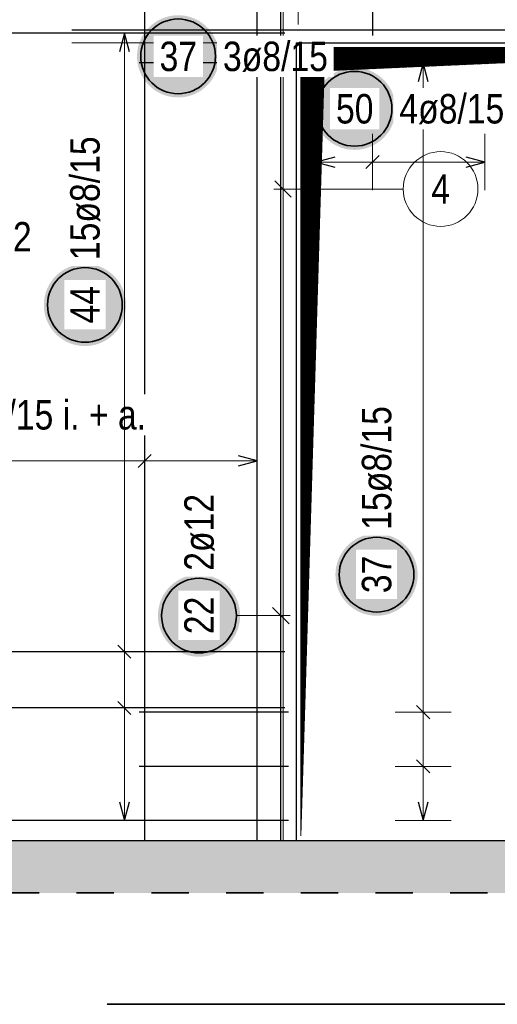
# Model space of a CAD drawing. Header units: millimetres. Extents: x -4.8 to 37.2, y -12 to 28.3.
# Tile 6 of 82: x 2.9 to 4.2, y 4.7 to 7.4. Entities that reach past the tile are written whole.
import ezdxf

# ---------------------------------------------------------------- set-up
doc = ezdxf.new("R2010")
doc.units = ezdxf.units.MM
doc.linetypes.add('HIDDEN', pattern=[0.375, 0.25, -0.125])
doc.styles.add('Arial Narrow', font='ARIALN.TTF')

msp = doc.modelspace()

# ---------------------------------------------------------------- hatches: boundary and pattern name
at = {"lineweight": 25, "true_color": 0xffffff}
for points in [[(3.42892, 7.282746), (3.428853, 7.286585), (3.428652, 7.290419), (3.428318, 7.294244), (3.42785, 7.298055), (3.427249, 7.301847), (3.426517, 7.305616), (3.425653, 7.309357), (3.424659, 7.313066), (3.423537, 7.316738), (3.422286, 7.320368), (3.420911, 7.323953), (3.41941, 7.327487), (3.417788, 7.330967), (3.416045, 7.334388), (3.414183, 7.337746), (3.412206, 7.341037), (3.410114, 7.344257), (3.407912, 7.347402), (3.405601, 7.350469), (3.403185, 7.353453), (3.400666, 7.35635), (3.398048, 7.359158), (3.395333, 7.361873), (3.392525, 7.364492), (3.389627, 7.367011), (3.386643, 7.369427), (3.383577, 7.371738), (3.380432, 7.37394), (3.377211, 7.376031), (3.37392, 7.378009), (3.370562, 7.37987), (3.367141, 7.381613), (3.363661, 7.383236), (3.360127, 7.384736), (3.356543, 7.386112), (3.352912, 7.387362), (3.34924, 7.388485), (3.345532, 7.389479), (3.341791, 7.390342), (3.338022, 7.391075), (3.334229, 7.391676), (3.330418, 7.392143), (3.326594, 7.392478), (3.322759, 7.392679), (3.31892, 7.392746), (3.315081, 7.392679), (3.311247, 7.392478), (3.307422, 7.392143), (3.303611, 7.391676), (3.299819, 7.391075), (3.29605, 7.390342), (3.292309, 7.389479), (3.2886, 7.388485), (3.284928, 7.387362), (3.281298, 7.386112), (3.277714, 7.384736), (3.274179, 7.383236), (3.270699, 7.381613), (3.267278, 7.37987), (3.26392, 7.378009), (3.260629, 7.376031), (3.257409, 7.37394), (3.254264, 7.371738), (3.251198, 7.369427), (3.248214, 7.367011), (3.245316, 7.364492), (3.242508, 7.361873), (3.239793, 7.359158), (3.237174, 7.35635), (3.234655, 7.353453), (3.232239, 7.350469), (3.229928, 7.347402), (3.227726, 7.344257), (3.225635, 7.341037), (3.223658, 7.337746), (3.221796, 7.334388), (3.220053, 7.330967), (3.21843, 7.327487), (3.21693, 7.323953), (3.215554, 7.320368), (3.214304, 7.316738), (3.213182, 7.313066), (3.212188, 7.309357), (3.211324, 7.305616), (3.210591, 7.301847), (3.209991, 7.298055), (3.209523, 7.294244), (3.209188, 7.290419), (3.208987, 7.286585), (3.20892, 7.282746), (3.208987, 7.278907), (3.209188, 7.275073), (3.209523, 7.271248), (3.209991, 7.267437), (3.210591, 7.263645), (3.211324, 7.259876), (3.212188, 7.256135), (3.213182, 7.252426), (3.214304, 7.248754), (3.215554, 7.245124), (3.21693, 7.241539), (3.21843, 7.238005), (3.220053, 7.234525), (3.221796, 7.231104), (3.223658, 7.227746), (3.225635, 7.224455), (3.227726, 7.221235), (3.229928, 7.21809), (3.232239, 7.215023), (3.234655, 7.212039), (3.237174, 7.209142), (3.239793, 7.206334), (3.242508, 7.203619), (3.245316, 7.201), (3.248214, 7.198481), (3.251198, 7.196065), (3.254264, 7.193754), (3.257409, 7.191552), (3.260629, 7.189461), (3.26392, 7.187483), (3.267278, 7.185622), (3.270699, 7.183879), (3.274179, 7.182256), (3.277714, 7.180756), (3.281298, 7.17938), (3.284928, 7.17813), (3.2886, 7.177007), (3.292309, 7.176014), (3.29605, 7.17515), (3.299819, 7.174417), (3.303611, 7.173817), (3.307422, 7.173349), (3.311247, 7.173014), (3.315081, 7.172813), (3.31892, 7.172746), (3.322759, 7.172813), (3.326594, 7.173014), (3.330418, 7.173349), (3.334229, 7.173817), (3.338022, 7.174417), (3.341791, 7.17515), (3.345532, 7.176014), (3.34924, 7.177007), (3.352912, 7.17813), (3.356543, 7.17938), (3.360127, 7.180756), (3.363661, 7.182256), (3.367141, 7.183879), (3.370562, 7.185622), (3.37392, 7.187483), (3.377211, 7.189461), (3.380432, 7.191552), (3.383577, 7.193754), (3.386643, 7.196065), (3.389627, 7.198481), (3.392525, 7.201), (3.395333, 7.203619), (3.398048, 7.206334), (3.400666, 7.209142), (3.403185, 7.212039), (3.405601, 7.215023), (3.407912, 7.21809), (3.410114, 7.221235), (3.412206, 7.224455), (3.414183, 7.227746), (3.416045, 7.231104), (3.417788, 7.234525), (3.41941, 7.238005), (3.420911, 7.241539), (3.422286, 7.245124), (3.423537, 7.248754), (3.424659, 7.252426), (3.425653, 7.256135), (3.426517, 7.259876), (3.427249, 7.263645), (3.42785, 7.267437), (3.428318, 7.271248), (3.428652, 7.275073)], [(3.901017, 7.142532), (3.90095, 7.146371), (3.900749, 7.150205), (3.900414, 7.15403), (3.899946, 7.157841), (3.899346, 7.161633), (3.898613, 7.165402), (3.897749, 7.169143), (3.896756, 7.172852), (3.895633, 7.176524), (3.894383, 7.180154), (3.893007, 7.183739), (3.891507, 7.187273), (3.889884, 7.190753), (3.888141, 7.194174), (3.88628, 7.197532), (3.884302, 7.200823), (3.882211, 7.204043), (3.880009, 7.207188), (3.877698, 7.210255), (3.875282, 7.213239), (3.872763, 7.216136), (3.870144, 7.218944), (3.867429, 7.221659), (3.864621, 7.224278), (3.861724, 7.226797), (3.85874, 7.229213), (3.855673, 7.231524), (3.852528, 7.233726), (3.849308, 7.235817), (3.846017, 7.237795), (3.842659, 7.239656), (3.839238, 7.241399), (3.835758, 7.243022), (3.832224, 7.244522), (3.828639, 7.245898), (3.825009, 7.247148), (3.821337, 7.248271), (3.817628, 7.249265), (3.813887, 7.250128), (3.810118, 7.250861), (3.806326, 7.251461), (3.802515, 7.251929), (3.79869, 7.252264), (3.794856, 7.252465), (3.791017, 7.252532), (3.787178, 7.252465), (3.783344, 7.252264), (3.779519, 7.251929), (3.775708, 7.251461), (3.771916, 7.250861), (3.768147, 7.250128), (3.764406, 7.249265), (3.760697, 7.248271), (3.757025, 7.247148), (3.753395, 7.245898), (3.74981, 7.244522), (3.746276, 7.243022), (3.742796, 7.241399), (3.739375, 7.239656), (3.736017, 7.237795), (3.732726, 7.235817), (3.729506, 7.233726), (3.726361, 7.231524), (3.723294, 7.229213), (3.72031, 7.226797), (3.717413, 7.224278), (3.714605, 7.221659), (3.71189, 7.218944), (3.709271, 7.216136), (3.706752, 7.213239), (3.704336, 7.210255), (3.702025, 7.207188), (3.699823, 7.204043), (3.697732, 7.200823), (3.695754, 7.197532), (3.693893, 7.194174), (3.69215, 7.190753), (3.690527, 7.187273), (3.689027, 7.183739), (3.687651, 7.180154), (3.686401, 7.176524), (3.685278, 7.172852), (3.684284, 7.169143), (3.683421, 7.165402), (3.682688, 7.161633), (3.682087, 7.157841), (3.68162, 7.15403), (3.681285, 7.150205), (3.681084, 7.146371), (3.681017, 7.142532), (3.681084, 7.138693), (3.681285, 7.134859), (3.68162, 7.131034), (3.682087, 7.127223), (3.682688, 7.123431), (3.683421, 7.119662), (3.684284, 7.115921), (3.685278, 7.112212), (3.686401, 7.10854), (3.687651, 7.10491), (3.689027, 7.101325), (3.690527, 7.097791), (3.69215, 7.094311), (3.693893, 7.09089), (3.695754, 7.087532), (3.697732, 7.084241), (3.699823, 7.081021), (3.702025, 7.077876), (3.704336, 7.074809), (3.706752, 7.071825), (3.709271, 7.068928), (3.71189, 7.06612), (3.714605, 7.063405), (3.717413, 7.060786), (3.72031, 7.058267), (3.723294, 7.055851), (3.726361, 7.05354), (3.729506, 7.051338), (3.732726, 7.049247), (3.736017, 7.047269), (3.739375, 7.045408), (3.742796, 7.043665), (3.746276, 7.042042), (3.74981, 7.040542), (3.753395, 7.039166), (3.757025, 7.037916), (3.760697, 7.036793), (3.764406, 7.035799), (3.768147, 7.034936), (3.771916, 7.034203), (3.775708, 7.033603), (3.779519, 7.033135), (3.783344, 7.0328), (3.787178, 7.032599), (3.791017, 7.032532), (3.794856, 7.032599), (3.79869, 7.0328), (3.802515, 7.033135), (3.806326, 7.033603), (3.810118, 7.034203), (3.813887, 7.034936), (3.817628, 7.035799), (3.821337, 7.036793), (3.825009, 7.037916), (3.828639, 7.039166), (3.832224, 7.040542), (3.835758, 7.042042), (3.839238, 7.043665), (3.842659, 7.045408), (3.846017, 7.047269), (3.849308, 7.049247), (3.852528, 7.051338), (3.855673, 7.05354), (3.85874, 7.055851), (3.861724, 7.058267), (3.864621, 7.060786), (3.867429, 7.063405), (3.870144, 7.06612), (3.872763, 7.068928), (3.875282, 7.071825), (3.877698, 7.074809), (3.880009, 7.077876), (3.882211, 7.081021), (3.884302, 7.084241), (3.88628, 7.087532), (3.888141, 7.09089), (3.889884, 7.094311), (3.891507, 7.097791), (3.893007, 7.101325), (3.894383, 7.10491), (3.895633, 7.10854), (3.896756, 7.112212), (3.897749, 7.115921), (3.898613, 7.119662), (3.899346, 7.123431), (3.899946, 7.127223), (3.900414, 7.131034), (3.900749, 7.134859)], [(3.179475, 6.617485), (3.179408, 6.621324), (3.179207, 6.625158), (3.178872, 6.628983), (3.178405, 6.632794), (3.177804, 6.636586), (3.177071, 6.640355), (3.176208, 6.644097), (3.175214, 6.647805), (3.174091, 6.651477), (3.172841, 6.655107), (3.171465, 6.658692), (3.169965, 6.662226), (3.168342, 6.665706), (3.166599, 6.669127), (3.164738, 6.672485), (3.16276, 6.675776), (3.160669, 6.678996), (3.158467, 6.682141), (3.156156, 6.685208), (3.15374, 6.688192), (3.151221, 6.691089), (3.148602, 6.693898), (3.145888, 6.696612), (3.143079, 6.699231), (3.140182, 6.70175), (3.137198, 6.704166), (3.134131, 6.706477), (3.130986, 6.708679), (3.127766, 6.71077), (3.124475, 6.712748), (3.121117, 6.714609), (3.117696, 6.716352), (3.114216, 6.717975), (3.110682, 6.719475), (3.107097, 6.720851), (3.103467, 6.722101), (3.099795, 6.723224), (3.096086, 6.724218), (3.092345, 6.725081), (3.088576, 6.725814), (3.084784, 6.726415), (3.080973, 6.726883), (3.077148, 6.727217), (3.073314, 6.727418), (3.069475, 6.727485), (3.065636, 6.727418), (3.061802, 6.727217), (3.057977, 6.726883), (3.054166, 6.726415), (3.050374, 6.725814), (3.046605, 6.725081), (3.042864, 6.724218), (3.039155, 6.723224), (3.035483, 6.722101), (3.031853, 6.720851), (3.028268, 6.719475), (3.024734, 6.717975), (3.021254, 6.716352), (3.017833, 6.714609), (3.014475, 6.712748), (3.011184, 6.71077), (3.007964, 6.708679), (3.004819, 6.706477), (3.001752, 6.704166), (2.998768, 6.70175), (2.995871, 6.699231), (2.993063, 6.696612), (2.990348, 6.693898), (2.987729, 6.691089), (2.98521, 6.688192), (2.982794, 6.685208), (2.980483, 6.682141), (2.978281, 6.678996), (2.97619, 6.675776), (2.974212, 6.672485), (2.972351, 6.669127), (2.970608, 6.665706), (2.968985, 6.662226), (2.967485, 6.658692), (2.966109, 6.655107), (2.964859, 6.651477), (2.963736, 6.647805), (2.962743, 6.644097), (2.961879, 6.640355), (2.961146, 6.636586), (2.960546, 6.632794), (2.960078, 6.628983), (2.959743, 6.625158), (2.959542, 6.621324), (2.959475, 6.617485), (2.959542, 6.613646), (2.959743, 6.609812), (2.960078, 6.605987), (2.960546, 6.602176), (2.961146, 6.598384), (2.961879, 6.594615), (2.962743, 6.590874), (2.963736, 6.587165), (2.964859, 6.583493), (2.966109, 6.579863), (2.967485, 6.576278), (2.968985, 6.572744), (2.970608, 6.569264), (2.972351, 6.565843), (2.974212, 6.562485), (2.97619, 6.559194), (2.978281, 6.555974), (2.980483, 6.552829), (2.982794, 6.549762), (2.98521, 6.546778), (2.987729, 6.543881), (2.990348, 6.541073), (2.993063, 6.538358), (2.995871, 6.535739), (2.998768, 6.53322), (3.001752, 6.530804), (3.004819, 6.528493), (3.007964, 6.526291), (3.011184, 6.5242), (3.014475, 6.522222), (3.017833, 6.520361), (3.021254, 6.518618), (3.024734, 6.516995), (3.028268, 6.515495), (3.031853, 6.514119), (3.035483, 6.512869), (3.039155, 6.511746), (3.042864, 6.510753), (3.046605, 6.509889), (3.050374, 6.509156), (3.054166, 6.508556), (3.057977, 6.508088), (3.061802, 6.507753), (3.065636, 6.507552), (3.069475, 6.507485), (3.073314, 6.507552), (3.077148, 6.507753), (3.080973, 6.508088), (3.084784, 6.508556), (3.088576, 6.509156), (3.092345, 6.509889), (3.096086, 6.510753), (3.099795, 6.511746), (3.103467, 6.512869), (3.107097, 6.514119), (3.110682, 6.515495), (3.114216, 6.516995), (3.117696, 6.518618), (3.121117, 6.520361), (3.124475, 6.522222), (3.127766, 6.5242), (3.130986, 6.526291), (3.134131, 6.528493), (3.137198, 6.530804), (3.140182, 6.53322), (3.143079, 6.535739), (3.145888, 6.538358), (3.148602, 6.541073), (3.151221, 6.543881), (3.15374, 6.546778), (3.156156, 6.549762), (3.158467, 6.552829), (3.160669, 6.555974), (3.16276, 6.559194), (3.164738, 6.562485), (3.166599, 6.565843), (3.168342, 6.569264), (3.169965, 6.572744), (3.171465, 6.576278), (3.172841, 6.579863), (3.174091, 6.583493), (3.175214, 6.587165), (3.176208, 6.590874), (3.177071, 6.594615), (3.177804, 6.598384), (3.178405, 6.602176), (3.178872, 6.605987), (3.179207, 6.609812)], [(3.96, 5.895697), (3.959933, 5.899536), (3.959732, 5.90337), (3.959397, 5.907195), (3.958929, 5.911006), (3.958329, 5.914798), (3.957596, 5.918567), (3.956733, 5.922308), (3.955739, 5.926017), (3.954616, 5.929689), (3.953366, 5.933319), (3.95199, 5.936904), (3.95049, 5.940438), (3.948867, 5.943918), (3.947124, 5.947339), (3.945263, 5.950697), (3.943285, 5.953988), (3.941194, 5.957208), (3.938992, 5.960353), (3.936681, 5.96342), (3.934265, 5.966403), (3.931746, 5.969301), (3.929127, 5.972109), (3.926412, 5.974824), (3.923604, 5.977443), (3.920707, 5.979962), (3.917723, 5.982378), (3.914656, 5.984689), (3.911511, 5.986891), (3.908291, 5.988982), (3.905, 5.99096), (3.901642, 5.992821), (3.898221, 5.994564), (3.894741, 5.996187), (3.891207, 5.997687), (3.887622, 5.999063), (3.883992, 6.000313), (3.88032, 6.001436), (3.876611, 6.002429), (3.87287, 6.003293), (3.869101, 6.004026), (3.865309, 6.004626), (3.861498, 6.005094), (3.857673, 6.005429), (3.853839, 6.00563), (3.85, 6.005697), (3.846161, 6.00563), (3.842327, 6.005429), (3.838502, 6.005094), (3.834691, 6.004626), (3.830899, 6.004026), (3.82713, 6.003293), (3.823389, 6.002429), (3.81968, 6.001436), (3.816008, 6.000313), (3.812378, 5.999063), (3.808793, 5.997687), (3.805259, 5.996187), (3.801779, 5.994564), (3.798358, 5.992821), (3.795, 5.99096), (3.791709, 5.988982), (3.788489, 5.986891), (3.785344, 5.984689), (3.782277, 5.982378), (3.779293, 5.979962), (3.776396, 5.977443), (3.773588, 5.974824), (3.770873, 5.972109), (3.768254, 5.969301), (3.765735, 5.966403), (3.763319, 5.96342), (3.761008, 5.960353), (3.758806, 5.957208), (3.756715, 5.953988), (3.754737, 5.950697), (3.752876, 5.947339), (3.751133, 5.943918), (3.74951, 5.940438), (3.74801, 5.936904), (3.746634, 5.933319), (3.745384, 5.929689), (3.744261, 5.926017), (3.743267, 5.922308), (3.742404, 5.918567), (3.741671, 5.914798), (3.741071, 5.911006), (3.740603, 5.907195), (3.740268, 5.90337), (3.740067, 5.899536), (3.74, 5.895697), (3.740067, 5.891858), (3.740268, 5.888024), (3.740603, 5.884199), (3.741071, 5.880388), (3.741671, 5.876595), (3.742404, 5.872827), (3.743267, 5.869085), (3.744261, 5.865377), (3.745384, 5.861705), (3.746634, 5.858075), (3.74801, 5.85449), (3.74951, 5.850956), (3.751133, 5.847476), (3.752876, 5.844055), (3.754737, 5.840697), (3.756715, 5.837406), (3.758806, 5.834186), (3.761008, 5.83104), (3.763319, 5.827974), (3.765735, 5.82499), (3.768254, 5.822092), (3.770873, 5.819284), (3.773588, 5.816569), (3.776396, 5.813951), (3.779293, 5.811432), (3.782277, 5.809016), (3.785344, 5.806705), (3.788489, 5.804503), (3.791709, 5.802412), (3.795, 5.800434), (3.798358, 5.798573), (3.801779, 5.796829), (3.805259, 5.795207), (3.808793, 5.793707), (3.812378, 5.792331), (3.816008, 5.791081), (3.81968, 5.789958), (3.823389, 5.788964), (3.82713, 5.788101), (3.830899, 5.787368), (3.834691, 5.786767), (3.838502, 5.786299), (3.842327, 5.785965), (3.846161, 5.785764), (3.85, 5.785697), (3.853839, 5.785764), (3.857673, 5.785965), (3.861498, 5.786299), (3.865309, 5.786767), (3.869101, 5.787368), (3.87287, 5.788101), (3.876611, 5.788964), (3.88032, 5.789958), (3.883992, 5.791081), (3.887622, 5.792331), (3.891207, 5.793707), (3.894741, 5.795207), (3.898221, 5.796829), (3.901642, 5.798573), (3.905, 5.800434), (3.908291, 5.802412), (3.911511, 5.804503), (3.914656, 5.806705), (3.917723, 5.809016), (3.920707, 5.811432), (3.923604, 5.813951), (3.926412, 5.816569), (3.929127, 5.819284), (3.931746, 5.822092), (3.934265, 5.82499), (3.936681, 5.827974), (3.938992, 5.83104), (3.941194, 5.834186), (3.943285, 5.837406), (3.945263, 5.840697), (3.947124, 5.844055), (3.948867, 5.847476), (3.95049, 5.850956), (3.95199, 5.85449), (3.953366, 5.858075), (3.954616, 5.861705), (3.955739, 5.865377), (3.956733, 5.869085), (3.957596, 5.872827), (3.958329, 5.876595), (3.958929, 5.880388), (3.959397, 5.884199), (3.959732, 5.888024)], [(3.484799, 5.786078), (3.484732, 5.789917), (3.484531, 5.793751), (3.484196, 5.797576), (3.483728, 5.801387), (3.483128, 5.805179), (3.482395, 5.808948), (3.481531, 5.812689), (3.480537, 5.816398), (3.479415, 5.82007), (3.478165, 5.8237), (3.476789, 5.827285), (3.475289, 5.830819), (3.473666, 5.834299), (3.471923, 5.83772), (3.470061, 5.841078), (3.468084, 5.844369), (3.465993, 5.847589), (3.463791, 5.850734), (3.46148, 5.853801), (3.459064, 5.856784), (3.456545, 5.859682), (3.453926, 5.86249), (3.451211, 5.865205), (3.448403, 5.867824), (3.445505, 5.870343), (3.442521, 5.872759), (3.439455, 5.87507), (3.43631, 5.877272), (3.43309, 5.879363), (3.429799, 5.881341), (3.426441, 5.883202), (3.42302, 5.884945), (3.41954, 5.886568), (3.416005, 5.888068), (3.412421, 5.889444), (3.408791, 5.890694), (3.405119, 5.891817), (3.40141, 5.89281), (3.397669, 5.893674), (3.3939, 5.894407), (3.390108, 5.895007), (3.386297, 5.895475), (3.382472, 5.89581), (3.378638, 5.896011), (3.374799, 5.896078), (3.37096, 5.896011), (3.367125, 5.89581), (3.363301, 5.895475), (3.35949, 5.895007), (3.355697, 5.894407), (3.351928, 5.893674), (3.348187, 5.89281), (3.344479, 5.891817), (3.340807, 5.890694), (3.337176, 5.889444), (3.333592, 5.888068), (3.330058, 5.886568), (3.326578, 5.884945), (3.323157, 5.883202), (3.319799, 5.881341), (3.316508, 5.879363), (3.313287, 5.877272), (3.310142, 5.87507), (3.307076, 5.872759), (3.304092, 5.870343), (3.301194, 5.867824), (3.298386, 5.865205), (3.295671, 5.86249), (3.293053, 5.859682), (3.290534, 5.856784), (3.288118, 5.853801), (3.285807, 5.850734), (3.283605, 5.847589), (3.281513, 5.844369), (3.279536, 5.841078), (3.277674, 5.83772), (3.275931, 5.834299), (3.274309, 5.830819), (3.272808, 5.827285), (3.271433, 5.8237), (3.270182, 5.82007), (3.26906, 5.816398), (3.268066, 5.812689), (3.267202, 5.808948), (3.26647, 5.805179), (3.265869, 5.801387), (3.265401, 5.797576), (3.265067, 5.793751), (3.264866, 5.789917), (3.264799, 5.786078), (3.264866, 5.782239), (3.265067, 5.778405), (3.265401, 5.77458), (3.265869, 5.770769), (3.26647, 5.766977), (3.267202, 5.763208), (3.268066, 5.759466), (3.26906, 5.755758), (3.270182, 5.752086), (3.271433, 5.748456), (3.272808, 5.744871), (3.274309, 5.741337), (3.275931, 5.737857), (3.277674, 5.734436), (3.279536, 5.731078), (3.281513, 5.727787), (3.283605, 5.724567), (3.285807, 5.721421), (3.288118, 5.718355), (3.290534, 5.715371), (3.293053, 5.712473), (3.295671, 5.709665), (3.298386, 5.70695), (3.301194, 5.704332), (3.304092, 5.701813), (3.307076, 5.699397), (3.310142, 5.697086), (3.313287, 5.694884), (3.316508, 5.692793), (3.319799, 5.690815), (3.323157, 5.688954), (3.326578, 5.68721), (3.330058, 5.685588), (3.333592, 5.684088), (3.337176, 5.682712), (3.340807, 5.681462), (3.344479, 5.680339), (3.348187, 5.679345), (3.351928, 5.678482), (3.355697, 5.677749), (3.35949, 5.677148), (3.363301, 5.67668), (3.367125, 5.676346), (3.37096, 5.676145), (3.374799, 5.676078), (3.378638, 5.676145), (3.382472, 5.676346), (3.386297, 5.67668), (3.390108, 5.677148), (3.3939, 5.677749), (3.397669, 5.678482), (3.40141, 5.679345), (3.405119, 5.680339), (3.408791, 5.681462), (3.412421, 5.682712), (3.416005, 5.684088), (3.41954, 5.685588), (3.42302, 5.68721), (3.426441, 5.688954), (3.429799, 5.690815), (3.43309, 5.692793), (3.43631, 5.694884), (3.439455, 5.697086), (3.442521, 5.699397), (3.445505, 5.701813), (3.448403, 5.704332), (3.451211, 5.70695), (3.453926, 5.709665), (3.456545, 5.712473), (3.459064, 5.715371), (3.46148, 5.718355), (3.463791, 5.721421), (3.465993, 5.724567), (3.468084, 5.727787), (3.470061, 5.731078), (3.471923, 5.734436), (3.473666, 5.737857), (3.475289, 5.741337), (3.476789, 5.744871), (3.478165, 5.748456), (3.479415, 5.752086), (3.480537, 5.755758), (3.481531, 5.759466), (3.482395, 5.763208), (3.483128, 5.766977), (3.483728, 5.770769), (3.484196, 5.77458), (3.484531, 5.778405)]]:
    msp.add_hatch(color=7, dxfattribs=at).paths.add_polyline_path(points)
at = {"lineweight": 13}
h = msp.add_hatch(dxfattribs=at)
h.set_pattern_fill('Mau', color=6, scale=0.01, angle=45, style=0, pattern_type=2)
h.set_pattern_definition([(45, (0, 0), (-0.0018384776, 0.0018384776), [])])
h.paths.add_polyline_path([(3.647223, 5.196485), (3.709723, 7.243985), (5.132223, 7.306485), (3.647223, 7.306485)])
at = {"lineweight": 13, "true_color": 0xd7ffd7}
msp.add_hatch(color=254, dxfattribs=at).paths.add_polyline_path([(2.172263, 5.043991), (8.56132, 5.043991), (8.56132, 5.183991), (2.172263, 5.183991)])

# ---------------------------------------------------------------- linework, layer by layer
at = {"color": 3, "linetype": 'Continuous', "lineweight": 25}
for p, q in [((3.593723, 5.183991), (3.593723, 8.283991)), ((3.229448, 5.183987), (3.229448, 8.083987)), ((3.530723, 5.183985), (3.530723, 8.083985)), ((3.83919, 8.088985), (3.83919, 7.338985)), ((3.034723, 7.353985), (6.833423, 7.353985)), ((3.604723, 7.344983), (2.442263, 7.344983)), ((3.175, 7.344983), (3.161603, 7.294983)), ((3.188397, 7.294983), (3.175, 7.344983)), ((3.614723, 7.264983), (3.214723, 7.264983)), ((3.975, 7.264983), (3.961603, 7.214983)), ((3.988397, 7.214983), (3.975, 7.264983)), ((3.738724, 7.013397), (3.688724, 7)), ((3.821512, 6.982322), (3.856868, 7.017678)), ((4.140122, 7), (4.090122, 7.013397)), ((3.688724, 7), (3.738724, 6.986603)), ((4.090122, 6.986603), (4.140122, 7)), ((3.247126, 6.217678), (3.211771, 6.182322)), ((3.530723, 6.2), (3.480723, 6.213397)), ((3.480723, 6.186603), (3.530723, 6.2)), ((3.61582, 5.763981), (3.571626, 5.808175)), ((3.157322, 5.707162), (3.192678, 5.671807)), ((3.604723, 5.689484), (2.442263, 5.689484)), ((3.604723, 5.538985), (2.442263, 5.538985)), ((3.157322, 5.556662), (3.192678, 5.521307)), ((3.957322, 5.545234), (3.992678, 5.509878)), ((3.614723, 5.527556), (3.214723, 5.527556)), ((3.614723, 5.38277), (3.214723, 5.38277)), ((3.957322, 5.400448), (3.992678, 5.365093)), ((3.161603, 5.287985), (3.175, 5.237985)), ((3.175, 5.237985), (3.188397, 5.287985)), ((3.961603, 5.287985), (3.975, 5.237985)), ((3.975, 5.237985), (3.988397, 5.287985)), ((3.604723, 5.237985), (2.442263, 5.237985)), ((3.614723, 5.237985), (3.214723, 5.237985)), ((2.422263, 5.183991), (7.972168, 5.183991))]:
    msp.add_line(p, q, dxfattribs=at)
at = {"color": 9, "linetype": 'Continuous', "lineweight": 0}
for p, q in [((3.599723, 8.083985), (3.599723, 5.183985)), ((3.634723, 7.318985), (3.034723, 7.318985)), ((3.577626, 6.949866), (3.62182, 6.905672)), ((3.921311, 6.927769), (3.574723, 6.927769))]:
    msp.add_line(p, q, dxfattribs=at)
at = {"color": 5, "linetype": 'Continuous', "lineweight": 18}
for p, q in [((3.640206, 7.67995), (3.640206, 7.367985)), ((3.25, 7.344983), (3.1, 7.344983)), ((4.05, 7.264983), (3.9, 7.264983)), ((3.975, 5.237985), (3.975, 7.264983)), ((3.688724, 7.075), (3.688724, 6.925)), ((3.83919, 6.925), (3.83919, 7.075)), ((4.140122, 6.925), (4.140122, 7.075)), ((4.140122, 7), (3.688724, 7)), ((3.229448, 6.275), (3.229448, 6.125)), ((3.530723, 6.125), (3.530723, 6.275)), ((2.476263, 6.2), (3.530723, 6.2)), ((3.474799, 5.786078), (3.618723, 5.786078)), ((3.1, 5.689484), (3.25, 5.689484)), ((3.1, 5.538985), (3.25, 5.538985)), ((3.9, 5.527556), (4.05, 5.527556)), ((3.9, 5.38277), (4.05, 5.38277)), ((3.1, 5.237985), (3.25, 5.237985)), ((3.9, 5.237985), (4.05, 5.237985))]:
    msp.add_line(p, q, dxfattribs=at)
at = {"color": 6, "linetype": 'Continuous', "lineweight": 13}
for p, q in [((3.647223, 5.196485), (3.647223, 7.306485)), ((3.647223, 7.306485), (5.132223, 7.306485)), ((3.709723, 7.243985), (5.132223, 7.306485)), ((3.647223, 5.196485), (3.709723, 7.243985))]:
    msp.add_line(p, q, dxfattribs=at)
at = {"color": 2, "linetype": 'HIDDEN', "lineweight": 35, "ltscale": 0.25}
msp.add_line((2.047263, 5.043991), (8.68632, 5.043991), dxfattribs=at)
at = {"color": 2, "linetype": 'Continuous', "lineweight": 35}
msp.add_line((3.128558, 4.745937), (6.927258, 4.745937), dxfattribs=at)
for centre in [(3.31892, 7.282746), (3.791017, 7.142532), (3.069475, 6.617485), (3.85, 5.895697), (3.374799, 5.786078)]:
    msp.add_circle(centre, 0.1, dxfattribs=at)
at = {"color": 9, "linetype": 'Continuous', "lineweight": 0}
msp.add_circle((4.021311, 6.927769), 0.1, dxfattribs=at)

# ---------------------------------------------------------------- texts
at = {"color": 2, "lineweight": 35, "char_height": 0.07875, "attachment_point": 1, "rotation": 90, "line_spacing_factor": 0.9, "style": 'Arial Narrow', "bg_fill": 3, "box_fill_scale": 1.2, "bg_fill_color": 256, "bg_fill_true_color": 13158600, "bg_fill_transparency": 0}
for s, insert in [('15ø8/15', (3.0301, 6.737485)), ('2ø12', (3.335424, 5.906078))]:
    msp.add_mtext(s, dxfattribs=dict(at, insert=insert))
at = {"color": 9, "lineweight": 0, "insert": (3.996505, 6.967144), "char_height": 0.07875, "attachment_point": 1, "line_spacing_factor": 0.9, "style": 'Arial Narrow'}
msp.add_mtext('4', dxfattribs=at)
at = {"color": 2, "lineweight": 35, "insert": (2.721291, 6.839375), "char_height": 0.07875, "attachment_point": 1, "line_spacing_factor": 0.9, "style": 'Arial Narrow', "bg_fill": 3, "box_fill_scale": 1.2, "bg_fill_color": 256, "bg_fill_true_color": 13158600, "bg_fill_transparency": 0}
msp.add_mtext('4ø12', dxfattribs=at)

# ---------------------------------------------------------------- next in the draw order: texts
at = {"color": 2, "lineweight": 35, "char_height": 0.07875, "attachment_point": 1, "line_spacing_factor": 0.9, "style": 'Arial Narrow', "bg_fill": 3, "box_fill_scale": 1.2, "bg_fill_color": 256, "bg_fill_true_color": 13158600, "bg_fill_transparency": 0}
for s, insert in [('3ø8/15', (3.43892, 7.322121)), ('37', (3.269308, 7.322121)), ('50', (3.741404, 7.181907)), ('4ø8/15', (3.911017, 7.181907)), ('8ø8/15 i. + a.', (2.704036, 6.362897))]:
    msp.add_mtext(s, dxfattribs=dict(at, insert=insert))
at = {"color": 2, "lineweight": 35, "char_height": 0.07875, "attachment_point": 1, "rotation": 90, "line_spacing_factor": 0.9, "style": 'Arial Narrow', "bg_fill": 3, "box_fill_scale": 1.2, "bg_fill_color": 256, "bg_fill_true_color": 13158600, "bg_fill_transparency": 0}
for s, insert in [('44', (3.0301, 6.567873)), ('15ø8/15', (3.810625, 6.015697)), ('37', (3.810625, 5.846084)), ('22', (3.335424, 5.736465))]:
    msp.add_mtext(s, dxfattribs=dict(at, insert=insert))

# ---------------------------------------------------------------- next in the draw order: linework, layer by layer
at = {"color": 5, "linetype": 'Continuous', "lineweight": 18}
msp.add_line((3.175, 5.237985), (3.175, 7.344983), dxfattribs=at)
at = {"color": 3, "linetype": 'Continuous', "lineweight": 25}
for q in [(5.144723, 7.318985), (3.634723, 5.183985)]:
    msp.add_line((3.634723, 7.318985), q, dxfattribs=at)

doc.saveas('drawing.dxf')
